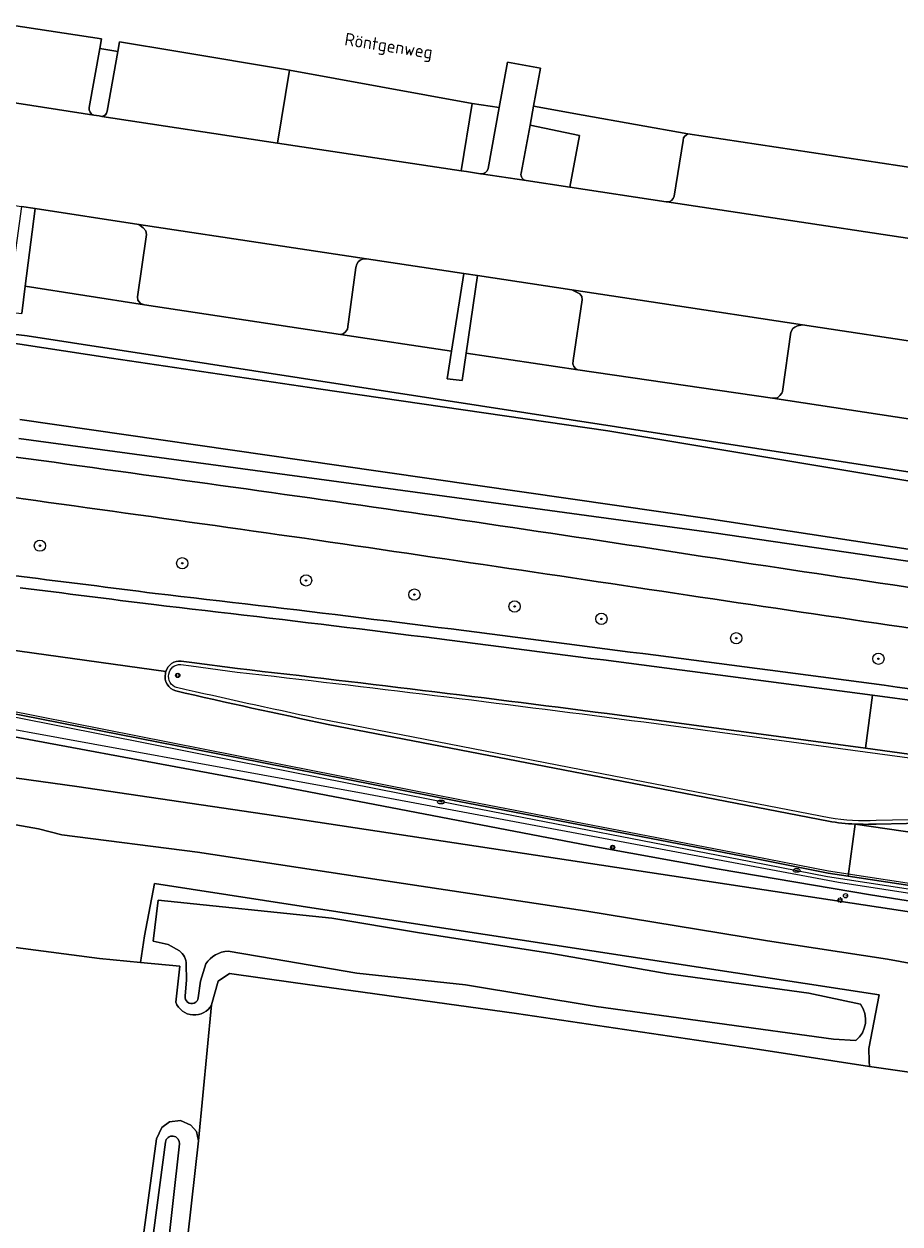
# Model space of a CAD drawing. Header units: metres. Extents: x 149984 to 156489, y 469398 to 478068.
# Tile 78 of 256: x 153267 to 153329, y 471060 to 471145. Entities that reach past the tile are written whole.
import ezdxf
from ezdxf.enums import TextEntityAlignment as Align

# ---------------------------------------------------------------- set-up
doc = ezdxf.new("R2010")
doc.units = ezdxf.units.M
doc.header["$LTSCALE"] = 0.75
for name, color, linetype, lineweight in [('B-WE-GK-BESCHOEIING-G', 252, 'GK-BESCHOEIING-SO', 18), ('B-WE-GR-BEPLANTING_CULTUUR_HEESTERS-GV', 252, 'Continuous', 18), ('B-WE-GR-BOOM-S', 252, 'Continuous', 25), ('B-WE-GR-GRAS-GV', 252, 'Continuous', 13), ('B-WE-GR-GROENVOORZIENING-GV', 252, 'Continuous', 18), ('B-WE-IE-MEUBILAIR-S', 252, 'Continuous', 25), ('B-WE-IE-MEUBILAIR_WEGMEUBILAIR-GV', 252, 'Continuous', 18), ('B-WE-IE-TERREINAFSCHEIDING_KUNSTMATIG_HEKWERK_RASTER-G', 252, 'IE-TERREINAFSCHEIDING_KUNSTMATIG-SO', 18), ('B-WE-OG-TERREIN_BEGROEID-GV', 252, 'Continuous', 18), ('B-WE-OG-TERREIN_ERF-GV', 252, 'Continuous', 18), ('B-WE-OG-TERREIN_OEVER-GV', 252, 'Continuous', 18), ('B-WE-OG-TOPOGRAFIE-T18', 7, 'Continuous', 18), ('B-WE-OG-WATER-GV', 252, 'Continuous', 18), ('B-WE-OG-WATER_SLOOT-GV', 252, 'Continuous', 18), ('B-WE-OG-WEG-GV', 252, 'Continuous', 18), ('B-WE-RI-HWA_GOOT_LIJNGOOT-G', 252, 'Continuous', 18), ('B-WE-VH-GESLOTENVERHARDING-GV', 252, 'Continuous', 18), ('B-WE-VH-GESLOTENVERHARDING_ASFALT-GV', 252, 'Continuous', 18), ('B-WE-VH-HALFVERHARDING-GV', 252, 'Continuous', 18), ('B-WE-VH-OPENVERHARDING_BETONELEMENT-GV', 252, 'Continuous', 18), ('B-WE-VH-OPENVERHARDING_BETONSTRAATSTEEN-GV', 252, 'Continuous', 18)]:
    doc.layers.add(name, color=color, linetype=linetype, lineweight=lineweight)
doc.styles.add('NLCS-ISO', font='NLCS-ISO.ttf')
doc.styles.add('NLCS-ISO-M500-T18', font='NLCS-ISO.ttf', dxfattribs={"height": 0.9})
doc.linetypes.add('GK-BESCHOEIING-SO', pattern='A,18,-3,[1,NLCS.SHX,S=0.6,R=0,X=0,Y=0],-3', length=24)
doc.linetypes.add('IE-TERREINAFSCHEIDING_KUNSTMATIG-SO', pattern='A,4,[82,NLCS.SHX,S=0.75,R=90,X=0,Y=0],4,-2', length=10)

# ---------------------------------------------------------------- blocks, each defined once
blk = doc.blocks.new('SIE-MEUBILAIR_BORD_VERKEER-SO')
blk.add_lwpolyline([(-0.5625, -0.5625), (0.5625, -0.5625), (0.5625, 0.5625), (-0.5625, 0.5625)], close=True)
at = {"style": 'NLCS-ISO'}
blk.add_text('vb', height=0.75, dxfattribs=at).set_placement((0, 0), align=Align.MIDDLE_CENTER)
blk = doc.blocks.new('SIE-MEUBILAIR_PAAL_VERKEERSBORD-SO')
blk.add_circle((0, 0), 0.75)
at = {"style": 'NLCS-ISO'}
blk.add_text('vb', height=0.75, dxfattribs=at).set_placement((0, 0.07), align=Align.MIDDLE_CENTER)
blk = doc.blocks.new('SIE-MEUBILAIR_PAAL_LICHTMAST-SO')
for points in [[(-0.62, 0), (-1, 0)], [(-0.71, 0.71), (-0.44, 0.44)], [(0, 1), (0, 0.62)], [(0.44, 0.44), (0.71, 0.71)], [(1, 0), (0.62, 0)], [(-0.71, -0.71), (-0.44, -0.44)], [(0, -0.62), (0, -1)], [(0.44, -0.44), (0.71, -0.71)]]:
    blk.add_lwpolyline(points)
blk.add_circle((0, 0), 0.5)
blk = doc.blocks.new('SIE-MEUBILAIR_PAAL_HECTOMETER-SO')
blk.add_circle((0, 0), 0.75)
at = {"style": 'NLCS-ISO'}
blk.add_text('hm', height=0.75, dxfattribs=at).set_placement((0.16, 0.07), align=Align.MIDDLE_CENTER)
blk = doc.blocks.new('SIE-MEUBILAIR_PUT_KOLK-SO')
blk.add_ellipse((0, 0), major_axis=(1.25, 0), ratio=0.54)
at = {"style": 'NLCS-ISO'}
blk.add_text('klk', height=0.75, dxfattribs=at).set_placement((0.03, 0), align=Align.MIDDLE_CENTER)
blk = doc.blocks.new('SGR-BOOM_GBKN-SO')
at = {"linetype": 'ByBlock', "lineweight": 18}
h = blk.add_hatch(color=0, dxfattribs=at)
h.dxf.hatch_style = 1
edge = h.paths.add_edge_path()
edge.add_arc((0, 0), 0.25, 0, 360)
at = {"color": 0, "linetype": 'ByBlock', "lineweight": 18}
for radius in [2, 0.25]:
    blk.add_circle((0, 0), radius, dxfattribs=at)
at = {"color": 0, "linetype": 'ByBlock', "lineweight": 18, "style": 'NLCS-ISO'}
blk.add_attdef('SOORT', (2.5, 0), '', height=1.5, dxfattribs=at)

msp = doc.modelspace()

# ---------------------------------------------------------------- linework, layer by layer
at = {"layer": 'B-WE-GK-BESCHOEIING-G', "flags": 128}
for points in [[(153266.672, 471116.522), (153289.226, 471113.266)], [(153289.226, 471113.266), (153315.3, 471109.511)], [(153315.3, 471109.511), (153338.809, 471105.928)]]:
    msp.add_lwpolyline(points, dxfattribs=at)
at = {"layer": 'B-WE-GR-BEPLANTING_CULTUUR_HEESTERS-GV', "flags": 128}
for points in [[(153272.32, 471142.779), (153271.571, 471138.612)], [(153272.835, 471138.357), (153273.599, 471142.566), (153272.32, 471142.779)], [(153299.802, 471134.281), (153300.591, 471138.619), (153298.67, 471138.885), (153297.888, 471134.128), (153298.28, 471134.069), (153299.272, 471133.911), (153299.274, 471133.911), (153299.318, 471133.907)], [(153271.902, 471138.073), (153272.265, 471138.009), (153272.473, 471137.977)], [(153302.497, 471133.435), (153305.593, 471132.965), (153306.274, 471136.629), (153302.776, 471137.368), (153302.136, 471133.951)], [(153238.077, 471125.906), (153267.188, 471122.456), (153366.938, 471107.04), (153367.567, 471105.894)], [(153378.775, 471112.966), (153362.861, 471112.497), (153362.847, 471112.496), (153359.128, 471112.156), (153356.717, 471112.373), (153353.681, 471112.958), (153339.761, 471115.015), (153319.918, 471118.037), (153306.143, 471120.031), (153298.256, 471121.214), (153297.973, 471119.288), (153296.904, 471119.415), (153297.215, 471121.37), (153289.35, 471122.55), (153275.484, 471124.653), (153267.04, 471125.957), (153266.793, 471124.028)]]:
    msp.add_lwpolyline(points, dxfattribs=at)
at = {"layer": 'B-WE-GR-BEPLANTING_CULTUUR_HEESTERS-GV'}
for points in [[(153271.571, 471138.612, 0.406732), (153271.902, 471138.073)], [(153272.473, 471137.977, 0.369251), (153272.835, 471138.357)], [(153299.318, 471133.907, 0.370811), (153299.802, 471134.281)], [(153302.136, 471133.951, 0.425133), (153302.497, 471133.435)]]:
    msp.add_lwpolyline(points, format="xyb", dxfattribs=at)
at = {"layer": 'B-WE-GR-GRAS-GV', "flags": 128}
for points in [[(153275.196, 471078.101), (153272.299, 471078.37), (153266.346, 471079.163), (153264.308, 471080.648), (153258.012, 471081.677), (153251.132, 471082.206), (153249.755, 471078.393), (153249.048, 471077.942), (153248.06, 471072.322)], [(153277.697, 471075.279), (153277.988, 471077.841), (153275.196, 471078.101)], [(153326.784, 471070.722), (153319.015, 471071.93), (153301.811, 471074.486), (153285.995, 471076.686), (153281.503, 471077.303), (153280.702, 471076.76), (153280.234, 471075.089), (153279.311, 471065.469), (153278.298, 471056.425), (153275.231, 471033.425), (153272.287, 471009.98)], [(153268.532, 471011.776), (153272.048, 471033.934), (153275.085, 471056.385), (153276.34, 471065.617), (153276.705, 471066.423), (153277.261, 471066.814), (153278.033, 471066.908), (153278.768, 471066.583), (153279.165, 471066.127), (153279.311, 471065.469), (153280.234, 471075.089)], [(153336.285, 471065.402), (153336.786, 471069.297), (153335.913, 471069.421), (153335.682, 471069.454), (153332.843, 471069.859), (153329.598, 471070.321), (153326.784, 471070.722)]]:
    msp.add_lwpolyline(points, dxfattribs=at)
at = {"layer": 'B-WE-GR-GRAS-GV'}
msp.add_lwpolyline([(153280.234, 471075.089, -0.634739), (153277.697, 471075.279)], format="xyb", dxfattribs=at)
at = {"layer": 'B-WE-GR-GROENVOORZIENING-GV', "flags": 128}
for points in [[(153338.704, 471105.146), (153315.777, 471108.499), (153294.642, 471111.375), (153266.598, 471115.17)], [(153247.696, 471097.887), (153247.557, 471096.703), (153261.301, 471094.995), (153283.68, 471090.826), (153306.914, 471086.364), (153316.146, 471084.699), (153326.867, 471082.874), (153338.14, 471081.095), (153346.769, 471079.797), (153368.729, 471076.553), (153371.955, 471076.06), (153372.208, 471076.021), (153373.258, 471075.85), (153375.34, 471075.511), (153375.681, 471075.455), (153376.445, 471075.323), (153378.714, 471074.931), (153379.149, 471074.856), (153379.814, 471074.735), (153382.611, 471074.225), (153383.901, 471074.038), (153384.221, 471073.992)], [(153381.147, 471076.097), (153361.834, 471078.847), (153342.261, 471081.627), (153325.275, 471084.211), (153323.864, 471084.426), (153318.442, 471085.49), (153297.761, 471089.492), (153281.996, 471092.607), (153262.652, 471096.409), (153262.285, 471096.509), (153262.269, 471096.265)]]:
    msp.add_lwpolyline(points, dxfattribs=at)
at = {"layer": 'B-WE-GR-GROENVOORZIENING-GV'}
for points in [[(153258.211, 471114.991, -0.000759), (153287.196, 471110.973)], [(153286.814, 471108.115, 0.000928), (153257.831, 471112.17)], [(153287.196, 471110.973, -0.002863), (153315.879, 471106.699)], [(153315.713, 471103.821, 0.001312), (153286.814, 471108.115)], [(153315.879, 471106.699, 0.000414), (153344.598, 471102.401)], [(153257.33, 471106.534, -0.003432), (153276.237, 471104.213)], [(153276.237, 471104.213, -0.004493), (153305.366, 471100.642)], [(153344.209, 471099.573, 0.000697), (153315.713, 471103.821)], [(153305.366, 471100.642, -0.002257), (153334.134, 471096.863)]]:
    msp.add_lwpolyline(points, format="xyb", dxfattribs=at)
at = {"layer": 'B-WE-IE-MEUBILAIR_WEGMEUBILAIR-GV'}
for points in [[(153278.076, 471099.424, 0.364326), (153276.995, 471098.689)], [(153277.212, 471098.507, -0.405634), (153278.047, 471099.176)], [(153276.966, 471098.552, 0.397949), (153277.697, 471097.313)], [(153276.995, 471098.689, 0.03641), (153276.966, 471098.552)], [(153277.76, 471097.555, -0.40131), (153277.212, 471098.507)], [(153282.038, 471098.651, -0.003983), (153309.949, 471095.232)], [(153309.982, 471095.48, 0.003974), (153282.069, 471098.899)], [(153277.697, 471097.313, 0.00472), (153288.494, 471094.942)], [(153288.307, 471095.237, -0.004447), (153278.444, 471097.399)], [(153309.949, 471095.232, -0.000825), (153337.81, 471091.465)], [(153323.899, 471088.085, 0.029013), (153325.773, 471087.888)], [(153327.27, 471088.138, -0.052016), (153323.943, 471088.331)], [(153325.773, 471087.888, 0.022591), (153327.278, 471087.888)]]:
    msp.add_lwpolyline(points, format="xyb", dxfattribs=at)
at = {"layer": 'B-WE-IE-MEUBILAIR_WEGMEUBILAIR-GV', "flags": 128}
for points in [[(153278.047, 471099.176), (153278.784, 471099.079), (153282.038, 471098.651)], [(153282.069, 471098.899), (153278.833, 471099.324), (153278.076, 471099.424)], [(153278.444, 471097.399), (153277.76, 471097.555)], [(153381.147, 471076.097), (153361.834, 471078.847), (153342.261, 471081.627), (153325.275, 471084.211), (153323.864, 471084.426), (153318.442, 471085.49), (153297.761, 471089.492), (153281.996, 471092.607), (153262.652, 471096.409), (153262.285, 471096.509), (153262.269, 471096.265)], [(153262.269, 471096.265), (153263.256, 471096.068), (153281.948, 471092.362), (153297.713, 471089.247), (153318.394, 471085.245), (153323.821, 471084.18), (153342.225, 471081.38), (153361.799, 471078.599), (153381.111, 471075.85)], [(153323.943, 471088.331), (153307.229, 471091.562), (153288.543, 471095.187), (153288.307, 471095.237)], [(153288.494, 471094.942), (153307.182, 471091.317), (153323.899, 471088.085)], [(153375.593, 471086.647), (153368.638, 471087.589), (153352.72, 471089.721), (153337.844, 471091.713), (153326.501, 471093.258), (153309.982, 471095.48)], [(153342.289, 471088.458), (153327.27, 471088.138)], [(153327.278, 471087.888), (153342.294, 471088.208)]]:
    msp.add_lwpolyline(points, dxfattribs=at)
at = {"layer": 'B-WE-IE-TERREINAFSCHEIDING_KUNSTMATIG_HEKWERK_RASTER-G', "flags": 128}
msp.add_lwpolyline([(153262.28, 471095.326), (153290.957, 471090.072), (153324.6, 471083.771), (153340.955, 471081.264), (153367.87, 471077.224), (153381.712, 471074.916)], dxfattribs=at)
at = {"layer": 'B-WE-OG-TERREIN_BEGROEID-GV', "flags": 128}
for points in [[(153275.081, 471130.339), (153267.744, 471131.45), (153267.04, 471125.957), (153275.484, 471124.653), (153275.194, 471124.734), (153275.022, 471124.97), (153274.977, 471125.206), (153275.629, 471129.619), (153275.584, 471129.891), (153275.394, 471130.099)], [(153290.501, 471127.526), (153290.447, 471127.29), (153289.844, 471122.917), (153289.713, 471122.727), (153289.536, 471122.587), (153289.35, 471122.55), (153297.215, 471121.37), (153298.087, 471126.855), (153291.184, 471127.901), (153290.923, 471127.875), (153290.75, 471127.802), (153290.601, 471127.693)], [(153299.062, 471126.708), (153298.256, 471121.214), (153306.143, 471120.031), (153305.989, 471120.131), (153305.88, 471120.267), (153305.808, 471120.457), (153305.826, 471120.711), (153306.469, 471125.006), (153306.442, 471125.224), (153306.284, 471125.414), (153306.062, 471125.55), (153305.735, 471125.697)], [(153319.918, 471118.037), (153339.761, 471115.015), (153339.561, 471115.142), (153339.462, 471115.25), (153339.389, 471115.459), (153340.096, 471119.954), (153340.037, 471120.135), (153339.888, 471120.307), (153339.666, 471120.47), (153339.333, 471120.646), (153331.426, 471121.821), (153322.062, 471123.232), (153321.708, 471123.162), (153321.509, 471123.067), (153321.368, 471122.963), (153321.232, 471122.7), (153320.643, 471118.517), (153320.58, 471118.382), (153320.458, 471118.218), (153320.317, 471118.082), (153320.213, 471118.037)]]:
    msp.add_lwpolyline(points, close=True, dxfattribs=at)
at = {"layer": 'B-WE-OG-TERREIN_ERF-GV', "flags": 128}
msp.add_lwpolyline([(153259.689, 471145.407), (153272.443, 471143.466), (153272.32, 471142.779), (153273.599, 471142.566), (153273.723, 471143.25), (153277.71, 471142.593), (153285.743, 471141.259), (153298.67, 471138.885), (153300.591, 471138.619), (153301.175, 471141.827), (153303.507, 471141.4), (153303.02, 471138.714), (153306.53, 471138.078), (153313.935, 471136.735), (153337.694, 471133.148), (153344.071, 471132.329), (153349.175, 471131.673), (153355.223, 471130.616), (153360.084, 471129.762), (153367.909, 471128.418), (153370.595, 471128.591), (153382.558, 471129.628)], dxfattribs=at)
at = {"layer": 'B-WE-OG-TERREIN_OEVER-GV', "flags": 128}
msp.add_lwpolyline([(153227.221, 471125.292), (153228.265, 471125.608), (153231.657, 471125.755), (153235.607, 471125.56), (153239.381, 471125.25), (153258.463, 471123.097), (153273.143, 471120.864), (153287.791, 471118.695), (153308.281, 471115.728), (153334.604, 471111.338), (153354.172, 471108.547), (153366.357, 471106.623), (153366.527, 471106.31), (153366.785, 471105.603), (153367.753, 471105.457), (153367.567, 471105.894), (153366.938, 471107.04), (153267.188, 471122.456), (153238.077, 471125.906), (153229.417, 471126.368), (153227.937, 471126.447)], close=True, dxfattribs=at)
for points in [[(153266.598, 471115.17), (153294.642, 471111.375), (153315.777, 471108.499), (153338.704, 471105.146), (153360.844, 471101.56), (153361.204, 471101.502), (153366.54, 471100.163), (153366.708, 471100.121), (153366.726, 471100.199), (153367.416, 471103.203), (153366.137, 471101.348), (153361.176, 471102.121), (153360.998, 471102.148), (153359.369, 471102.395), (153359.497, 471102.842), (153357.933, 471103.144), (153338.809, 471105.928), (153315.3, 471109.511), (153289.226, 471113.266), (153266.672, 471116.522)], [(153326.784, 471070.722), (153326.775, 471071.111), (153326.753, 471072.012), (153327.487, 471075.798), (153294.358, 471080.87), (153276.184, 471083.674), (153275.475, 471079.985), (153275.196, 471078.101), (153277.988, 471077.841), (153277.697, 471075.279)], [(153277.96, 471078.922), (153277.169, 471079.36), (153276.097, 471079.61), (153276.449, 471082.498)], [(153276.449, 471082.498), (153288.751, 471081.231), (153294.802, 471080.208), (153304.302, 471078.719), (153312.415, 471077.311), (153322.504, 471075.92), (153326.153, 471075.135)], [(153325.824, 471072.566), (153324.24, 471072.676), (153316.005, 471073.794), (153307.439, 471074.97), (153298.207, 471076.503), (153290.502, 471077.346), (153284.586, 471078.349), (153281.415, 471078.9)], [(153278.357, 471075.72), (153278.454, 471076.867), (153278.444, 471077.953)], [(153279.83, 471077.986), (153279.448, 471076.762), (153279.293, 471075.597)], [(153280.234, 471075.089), (153280.702, 471076.76), (153281.503, 471077.303), (153285.995, 471076.686), (153301.811, 471074.486), (153319.015, 471071.93), (153326.784, 471070.722)], [(153272.287, 471009.98), (153275.231, 471033.425), (153278.298, 471056.425), (153279.311, 471065.469), (153279.165, 471066.127), (153278.768, 471066.583), (153278.033, 471066.908), (153277.261, 471066.814), (153276.705, 471066.423), (153276.34, 471065.617), (153275.085, 471056.385), (153272.048, 471033.934), (153268.532, 471011.776)], [(153232.948, 470704.199), (153232.909, 470703.406), (153233.279, 470703.643), (153233.458, 470704.107), (153235.041, 470714.079), (153236.105, 470723.374), (153237.748, 470738.449), (153239.324, 470755.141), (153242.219, 470780.47), (153245.479, 470811.763), (153247.938, 470831.886), (153252.873, 470875.449), (153257.569, 470911.885), (153262.542, 470954.854), (153265.875, 470981.955), (153269.431, 471011.669), (153272.797, 471033.741), (153274.563, 471047.195), (153276.962, 471065.374)], [(153277.965, 471065.257), (153276.988, 471056.586), (153273.923, 471033.597), (153271.094, 471011.946)]]:
    msp.add_lwpolyline(points, dxfattribs=at)
at = {"layer": 'B-WE-OG-TERREIN_OEVER-GV'}
for points in [[(153278.444, 471077.953, 0.217591), (153277.96, 471078.922)], [(153281.415, 471078.9, 0.240659), (153279.83, 471077.986)], [(153277.697, 471075.279, 0.634739), (153280.234, 471075.089)], [(153279.293, 471075.597, -1.01015), (153278.357, 471075.72)], [(153326.153, 471075.135, -0.401175), (153325.824, 471072.566)], [(153276.962, 471065.374, -0.978131), (153277.965, 471065.257)]]:
    msp.add_lwpolyline(points, format="xyb", dxfattribs=at)
at = {"layer": 'B-WE-OG-WATER-GV', "flags": 128}
for points in [[(153266.672, 471116.522), (153289.226, 471113.266), (153315.3, 471109.511), (153338.809, 471105.928), (153357.933, 471103.144), (153359.497, 471102.842), (153359.369, 471102.395), (153360.998, 471102.148), (153361.176, 471102.121), (153366.137, 471101.348), (153367.416, 471103.203), (153367.458, 471103.486), (153367.606, 471104.472), (153367.727, 471105.28), (153367.753, 471105.457), (153366.785, 471105.603), (153366.527, 471106.31), (153366.357, 471106.623), (153354.172, 471108.547), (153334.604, 471111.338), (153308.281, 471115.728), (153287.791, 471118.695), (153273.143, 471120.864), (153258.463, 471123.097)], [(153276.449, 471082.498), (153276.097, 471079.61), (153277.169, 471079.36), (153277.96, 471078.922)], [(153326.153, 471075.135), (153322.504, 471075.92), (153312.415, 471077.311), (153304.302, 471078.719), (153294.802, 471080.208), (153288.751, 471081.231), (153276.449, 471082.498)], [(153281.415, 471078.9), (153284.586, 471078.349), (153290.502, 471077.346), (153298.207, 471076.503), (153307.439, 471074.97), (153316.005, 471073.794), (153324.24, 471072.676), (153325.824, 471072.566)], [(153278.444, 471077.953), (153278.454, 471076.867), (153278.357, 471075.72)], [(153279.293, 471075.597), (153279.448, 471076.762), (153279.83, 471077.986)]]:
    msp.add_lwpolyline(points, dxfattribs=at)
at = {"layer": 'B-WE-OG-WATER-GV'}
for points in [[(153277.96, 471078.922, -0.217591), (153278.444, 471077.953)], [(153279.83, 471077.986, -0.240659), (153281.415, 471078.9)], [(153278.357, 471075.72, 1.01015), (153279.293, 471075.597)], [(153325.824, 471072.566, 0.401175), (153326.153, 471075.135)]]:
    msp.add_lwpolyline(points, format="xyb", dxfattribs=at)
at = {"layer": 'B-WE-OG-WATER_SLOOT-GV'}
msp.add_lwpolyline([(153277.965, 471065.257, 0.978131), (153276.962, 471065.374)], format="xyb", dxfattribs=at)
at = {"layer": 'B-WE-OG-WATER_SLOOT-GV', "flags": 128}
for points in [[(153276.962, 471065.374), (153274.563, 471047.195), (153272.797, 471033.741), (153269.431, 471011.669), (153265.875, 470981.955), (153262.542, 470954.854), (153257.569, 470911.885), (153252.873, 470875.449), (153247.938, 470831.886), (153245.479, 470811.763), (153242.219, 470780.47), (153239.324, 470755.141), (153237.748, 470738.449), (153236.105, 470723.374), (153235.041, 470714.079), (153233.458, 470704.107), (153233.279, 470703.643), (153232.909, 470703.406), (153232.788, 470700.94)], [(153236.515, 470702.161), (153236.863, 470704.298), (153236.275, 470704.861), (153235.804, 470705.759), (153235.694, 470706.813), (153237.497, 470721.185), (153240.907, 470755.258), (153246.79, 470811.661), (153250.858, 470847.001), (153254.035, 470874.659), (153258.359, 470907.577), (153263.333, 470948.56), (153267.13, 470980.18), (153271.094, 471011.946), (153273.923, 471033.597), (153276.988, 471056.586), (153277.965, 471065.257)]]:
    msp.add_lwpolyline(points, dxfattribs=at)
at = {"layer": 'B-WE-OG-WEG-GV', "flags": 128}
for points in [[(153384.221, 471073.992), (153383.901, 471074.038), (153382.611, 471074.225), (153379.814, 471074.735), (153379.149, 471074.856), (153378.714, 471074.931), (153376.445, 471075.323), (153375.681, 471075.455), (153375.34, 471075.511), (153373.258, 471075.85), (153372.208, 471076.021), (153371.955, 471076.06), (153368.729, 471076.553), (153346.769, 471079.797), (153338.14, 471081.095), (153326.867, 471082.874), (153316.146, 471084.699), (153306.914, 471086.364), (153283.68, 471090.826), (153261.301, 471094.995)], [(153255.904, 471092.61), (153270.703, 471090.56), (153285.411, 471088.373), (153331.334, 471081.415), (153350.864, 471078.146), (153359.183, 471076.639)], [(153385.503, 471064.56), (153383.376, 471064.893), (153380.295, 471065.319), (153379.848, 471065.475), (153375.951, 471066.838), (153367.773, 471070.444), (153365.345, 471071.722), (153361.796, 471073.113), (153358.446, 471073.823), (153352.823, 471074.76), (153342.204, 471076.336), (153332.294, 471077.557), (153328.077, 471078.324), (153319.587, 471079.63), (153306.639, 471081.745), (153292.087, 471083.932), (153279.238, 471085.905), (153269.626, 471087.126), (153267.986, 471087.545), (153265.566, 471087.971)], [(153266.346, 471079.163), (153272.299, 471078.37), (153275.196, 471078.101), (153275.475, 471079.985), (153276.184, 471083.674), (153294.358, 471080.87), (153327.487, 471075.798), (153326.753, 471072.012), (153326.775, 471071.111), (153326.784, 471070.722), (153329.598, 471070.321), (153332.843, 471069.859), (153335.682, 471069.454), (153335.962, 471070.682), (153336.404, 471074.338), (153361.245, 471070.561), (153379.066, 471063.458), (153378.225, 471059.856), (153378.214, 471059.776), (153387.036, 471057.951)]]:
    msp.add_lwpolyline(points, dxfattribs=at)
at = {"layer": 'B-WE-RI-HWA_GOOT_LIJNGOOT-G', "flags": 128}
msp.add_lwpolyline([(153262.652, 471096.409), (153262.67, 471096.533), (153263.283, 471096.441), (153282.025, 471092.754), (153297.79, 471089.639), (153318.471, 471085.637), (153323.89, 471084.574), (153342.283, 471081.775), (153361.855, 471078.996), (153381.169, 471076.245)], dxfattribs=at)
at = {"layer": 'B-WE-VH-GESLOTENVERHARDING-GV'}
for points in [[(153287.196, 471110.973, 0.000759), (153258.211, 471114.991)], [(153257.831, 471112.17, -0.000928), (153286.814, 471108.115)], [(153315.879, 471106.699, 0.002863), (153287.196, 471110.973)], [(153286.814, 471108.115, -0.001312), (153315.713, 471103.821)], [(153344.598, 471102.401, -0.000414), (153315.879, 471106.699)], [(153276.134, 471103.42, 0.00168), (153266.687, 471104.612)], [(153290.707, 471101.699, 0.002273), (153276.134, 471103.42)], [(153315.713, 471103.821, -0.000697), (153344.209, 471099.573)], [(153305.265, 471099.848, 0.002265), (153290.707, 471101.699)], [(153319.65, 471097.992, 0.001103), (153305.265, 471099.848)], [(153278.076, 471099.424, 0.364326), (153276.995, 471098.689)], [(153276.995, 471098.689, -0.364326), (153278.076, 471099.424)], [(153276.966, 471098.552, 0.397949), (153277.697, 471097.313)], [(153277.697, 471097.313, -0.397949), (153276.966, 471098.552)], [(153276.995, 471098.689, 0.03641), (153276.966, 471098.552)], [(153276.966, 471098.552, -0.03641), (153276.995, 471098.689)], [(153309.982, 471095.48, 0.003974), (153282.069, 471098.899)], [(153282.069, 471098.899, -0.003974), (153309.982, 471095.48)], [(153277.697, 471097.313, 0.00472), (153288.494, 471094.942)], [(153288.494, 471094.942, -0.00472), (153277.697, 471097.313)], [(153323.899, 471088.085, 0.029013), (153325.773, 471087.888)], [(153325.773, 471087.888, -0.029013), (153323.899, 471088.085)], [(153325.773, 471087.888, 0.022591), (153327.278, 471087.888)], [(153327.278, 471087.888, -0.022591), (153325.773, 471087.888)]]:
    msp.add_lwpolyline(points, format="xyb", dxfattribs=at)
at = {"layer": 'B-WE-VH-GESLOTENVERHARDING-GV', "flags": 128}
for points in [[(153246.362, 471107.023), (153245.373, 471107.134), (153244.384, 471107.244), (153244.092, 471107.276), (153243.395, 471107.353), (153242.406, 471107.462), (153241.417, 471107.569), (153240.427, 471107.675), (153239.438, 471107.78), (153238.448, 471107.885), (153237.459, 471107.988), (153236.469, 471108.091), (153235.479, 471108.192), (153229.91, 471108.769), (153229.482, 471105.002), (153241.834, 471103.478), (153253.25, 471102.044), (153258.162, 471101.317), (153276.995, 471098.689)], [(153276.995, 471098.689), (153258.162, 471101.317), (153253.25, 471102.044), (153241.834, 471103.478), (153229.482, 471105.002), (153229.041, 471101.127)], [(153282.069, 471098.899), (153278.833, 471099.324), (153278.076, 471099.424)], [(153278.076, 471099.424), (153278.833, 471099.324)], [(153278.833, 471099.324), (153282.069, 471098.899)], [(153256.555, 471097.441), (153260.563, 471096.744), (153262.285, 471096.509), (153262.652, 471096.409), (153281.996, 471092.607), (153297.761, 471089.492), (153318.442, 471085.49), (153323.864, 471084.426), (153325.275, 471084.211), (153325.773, 471087.888)], [(153309.982, 471095.48), (153326.501, 471093.258), (153327.01, 471097.008), (153319.65, 471097.992)], [(153375.783, 471086.62), (153389.626, 471084.667), (153420.288, 471080.34), (153426.048, 471079.394), (153426.701, 471082.812), (153414.746, 471084.619), (153413.077, 471084.841), (153411.011, 471085.124), (153409.268, 471085.494), (153390.081, 471088.251), (153373.128, 471090.687), (153371.383, 471090.938), (153364.4, 471091.903), (153362.807, 471092.157), (153334.026, 471096.07), (153327.01, 471097.008), (153326.501, 471093.258), (153337.844, 471091.713)], [(153288.494, 471094.942), (153307.182, 471091.317), (153323.899, 471088.085)], [(153323.899, 471088.085), (153307.182, 471091.317), (153288.494, 471094.942)], [(153375.593, 471086.647), (153368.638, 471087.589), (153352.72, 471089.721), (153337.844, 471091.713), (153326.501, 471093.258), (153309.982, 471095.48)], [(153327.278, 471087.888), (153342.294, 471088.208)], [(153342.294, 471088.208), (153327.278, 471087.888)], [(153408.192, 471075.854), (153405.148, 471076.302), (153402.959, 471076.638), (153388.868, 471078.692), (153325.773, 471087.888), (153325.275, 471084.211), (153342.261, 471081.627), (153361.834, 471078.847), (153381.147, 471076.097)], [(153325.773, 471087.888), (153388.868, 471078.692), (153389.626, 471084.667), (153375.783, 471086.62)]]:
    msp.add_lwpolyline(points, dxfattribs=at)
at = {"layer": 'B-WE-VH-GESLOTENVERHARDING_ASFALT-GV', "flags": 128}
for points in [[(153361.695, 471124.806), (153359.261, 471125.063), (153357.129, 471125.288), (153345.494, 471126.952), (153343.322, 471127.275), (153337.757, 471128.104), (153312.442, 471131.923), (153312.398, 471131.929), (153305.593, 471132.965), (153302.497, 471133.435), (153299.318, 471133.907), (153299.274, 471133.911), (153299.272, 471133.911), (153298.28, 471134.069), (153297.888, 471134.128), (153284.908, 471136.093), (153272.473, 471137.977), (153272.265, 471138.009), (153271.902, 471138.073), (153258.413, 471140.157)], [(153226.081, 471137.764), (153235.231, 471136.387), (153243.1, 471135.19), (153256.492, 471133.153), (153259.552, 471132.69), (153266.77, 471131.597), (153267.744, 471131.45), (153275.081, 471130.339), (153284.781, 471128.871), (153291.184, 471127.901), (153298.087, 471126.855), (153299.062, 471126.708), (153305.735, 471125.697), (153312.119, 471124.73), (153322.062, 471123.232), (153331.426, 471121.821), (153339.333, 471120.646), (153355.65, 471118.221), (153356.524, 471118.091)], [(153359.183, 471076.639), (153350.864, 471078.146), (153331.334, 471081.415), (153285.411, 471088.373), (153270.703, 471090.56), (153255.904, 471092.61)], [(153265.566, 471087.971), (153267.986, 471087.545), (153269.626, 471087.126), (153279.238, 471085.905), (153292.087, 471083.932), (153306.639, 471081.745), (153319.587, 471079.63), (153328.077, 471078.324), (153332.294, 471077.557), (153342.204, 471076.336), (153352.823, 471074.76), (153358.446, 471073.823), (153361.796, 471073.113), (153365.345, 471071.722), (153367.773, 471070.444), (153375.951, 471066.838), (153379.848, 471065.475), (153379.991, 471066.242), (153380.755, 471070.538), (153379.229, 471070.783)]]:
    msp.add_lwpolyline(points, dxfattribs=at)
at = {"layer": 'B-WE-VH-HALFVERHARDING-GV'}
for points in [[(153276.237, 471104.213, 0.003432), (153257.33, 471106.534)], [(153266.687, 471104.612, -0.00168), (153276.134, 471103.42)], [(153305.366, 471100.642, 0.004493), (153276.237, 471104.213)], [(153276.134, 471103.42, -0.002273), (153290.707, 471101.699)], [(153290.707, 471101.699, -0.002265), (153305.265, 471099.848)], [(153334.134, 471096.863, 0.002257), (153305.366, 471100.642)], [(153305.265, 471099.848, -0.001103), (153319.65, 471097.992)]]:
    msp.add_lwpolyline(points, format="xyb", dxfattribs=at)
at = {"layer": 'B-WE-VH-HALFVERHARDING-GV', "flags": 128}
msp.add_lwpolyline([(153319.65, 471097.992), (153327.01, 471097.008), (153334.026, 471096.07), (153362.807, 471092.157), (153364.4, 471091.903), (153364.434, 471092.151), (153364.445, 471092.656), (153364.479, 471092.722), (153362.636, 471092.966)], dxfattribs=at)
at = {"layer": 'B-WE-VH-OPENVERHARDING_BETONELEMENT-GV', "flags": 128}
for points in [[(153266.793, 471124.028), (153267.04, 471125.957), (153267.744, 471131.45), (153266.77, 471131.597), (153266.026, 471126.114), (153265.76, 471124.154)], [(153297.215, 471121.37), (153296.904, 471119.415), (153297.973, 471119.288), (153298.256, 471121.214), (153299.062, 471126.708), (153298.087, 471126.855)]]:
    msp.add_lwpolyline(points, close=True, dxfattribs=at)
at = {"layer": 'B-WE-VH-OPENVERHARDING_BETONSTRAATSTEEN-GV', "flags": 128}
for points in [[(153271.571, 471138.612), (153272.32, 471142.779), (153272.443, 471143.466), (153259.689, 471145.407), (153259.112, 471141.961), (153258.844, 471140.552)], [(153277.71, 471142.593), (153273.723, 471143.25), (153273.599, 471142.566), (153272.835, 471138.357)], [(153272.473, 471137.977), (153284.908, 471136.093), (153285.743, 471141.259), (153277.71, 471142.593)], [(153302.136, 471133.951), (153302.776, 471137.368), (153303.02, 471138.714), (153303.507, 471141.4), (153301.175, 471141.827), (153300.591, 471138.619), (153299.802, 471134.281)], [(153258.413, 471140.157), (153271.902, 471138.073)], [(153313.612, 471136.282), (153313.641, 471136.454), (153313.731, 471136.573), (153313.935, 471136.735), (153306.53, 471138.078), (153303.02, 471138.714), (153302.776, 471137.368), (153306.274, 471136.629), (153305.593, 471132.965), (153312.398, 471131.929), (153312.442, 471131.923)], [(153337.694, 471133.148), (153313.935, 471136.735), (153313.731, 471136.573), (153313.641, 471136.454), (153313.612, 471136.282), (153312.964, 471132.332)], [(153312.964, 471132.332), (153313.612, 471136.282)], [(153299.318, 471133.907), (153302.497, 471133.435)], [(153312.442, 471131.923), (153337.757, 471128.104)]]:
    msp.add_lwpolyline(points, dxfattribs=at)
for points in [[(153284.908, 471136.093), (153297.888, 471134.128), (153298.67, 471138.885), (153285.743, 471141.259)], [(153290.447, 471127.29), (153290.501, 471127.526), (153290.601, 471127.693), (153290.75, 471127.802), (153290.923, 471127.875), (153291.184, 471127.901), (153284.781, 471128.871), (153275.081, 471130.339), (153275.394, 471130.099), (153275.584, 471129.891), (153275.629, 471129.619), (153274.977, 471125.206), (153275.022, 471124.97), (153275.194, 471124.734), (153275.484, 471124.653), (153289.35, 471122.55), (153289.536, 471122.587), (153289.713, 471122.727), (153289.844, 471122.917)], [(153305.826, 471120.711), (153305.808, 471120.457), (153305.88, 471120.267), (153305.989, 471120.131), (153306.143, 471120.031), (153319.918, 471118.037), (153320.213, 471118.037), (153320.317, 471118.082), (153320.458, 471118.218), (153320.58, 471118.382), (153320.643, 471118.517), (153321.232, 471122.7), (153321.368, 471122.963), (153321.509, 471123.067), (153321.708, 471123.162), (153322.062, 471123.232), (153312.119, 471124.73), (153305.735, 471125.697), (153306.062, 471125.55), (153306.284, 471125.414), (153306.442, 471125.224), (153306.469, 471125.006)]]:
    msp.add_lwpolyline(points, close=True, dxfattribs=at)
at = {"layer": 'B-WE-VH-OPENVERHARDING_BETONSTRAATSTEEN-GV'}
for points in [[(153271.902, 471138.073, -0.406732), (153271.571, 471138.612)], [(153272.835, 471138.357, -0.369251), (153272.473, 471137.977)], [(153299.802, 471134.281, -0.370811), (153299.318, 471133.907)], [(153302.497, 471133.435, -0.425133), (153302.136, 471133.951)], [(153312.964, 471132.332, -0.396375), (153312.442, 471131.923)], [(153312.442, 471131.923, 0.396375), (153312.964, 471132.332)]]:
    msp.add_lwpolyline(points, format="xyb", dxfattribs=at)

# ---------------------------------------------------------------- block references
at = {"layer": 'B-WE-GR-BOOM-S', "xscale": 0.2, "yscale": 0.2, "zscale": 0.2}
for p in [(153268.087, 471107.595), (153278.153, 471106.349), (153286.915, 471105.136), (153294.588, 471104.132), (153301.68, 471103.291), (153307.822, 471102.416), (153317.368, 471101.043), (153327.427, 471099.591)]:
    msp.add_blockref('SGR-BOOM_GBKN-SO', p, dxfattribs=at)
at = {"layer": 'B-WE-IE-MEUBILAIR-S', "xscale": 0.2, "yscale": 0.2, "zscale": 0.2}
for name, p in [('SIE-MEUBILAIR_PAAL_VERKEERSBORD-SO', (153277.835, 471098.414)), ('SIE-MEUBILAIR_BORD_VERKEER-SO', (153277.835, 471098.414)), ('SIE-MEUBILAIR_PUT_KOLK-SO', (153296.468, 471089.452)), ('SIE-MEUBILAIR_PAAL_VERKEERSBORD-SO', (153308.615, 471086.246)), ('SIE-MEUBILAIR_BORD_VERKEER-SO', (153308.615, 471086.246)), ('SIE-MEUBILAIR_PUT_KOLK-SO', (153321.642, 471084.609)), ('SIE-MEUBILAIR_PAAL_HECTOMETER-SO', (153325.097, 471082.817)), ('SIE-MEUBILAIR_PAAL_LICHTMAST-SO', (153324.708, 471082.506))]:
    msp.add_blockref(name, p, dxfattribs=at)

# ---------------------------------------------------------------- texts
at = {"layer": 'B-WE-OG-TOPOGRAFIE-T18', "style": 'NLCS-ISO-M500-T18'}
msp.add_text('Röntgenweg', height=0.9, rotation=351.1, dxfattribs=at).set_placement((153292.75, 471142.844), align=Align.MIDDLE)

doc.saveas('drawing.dxf')
